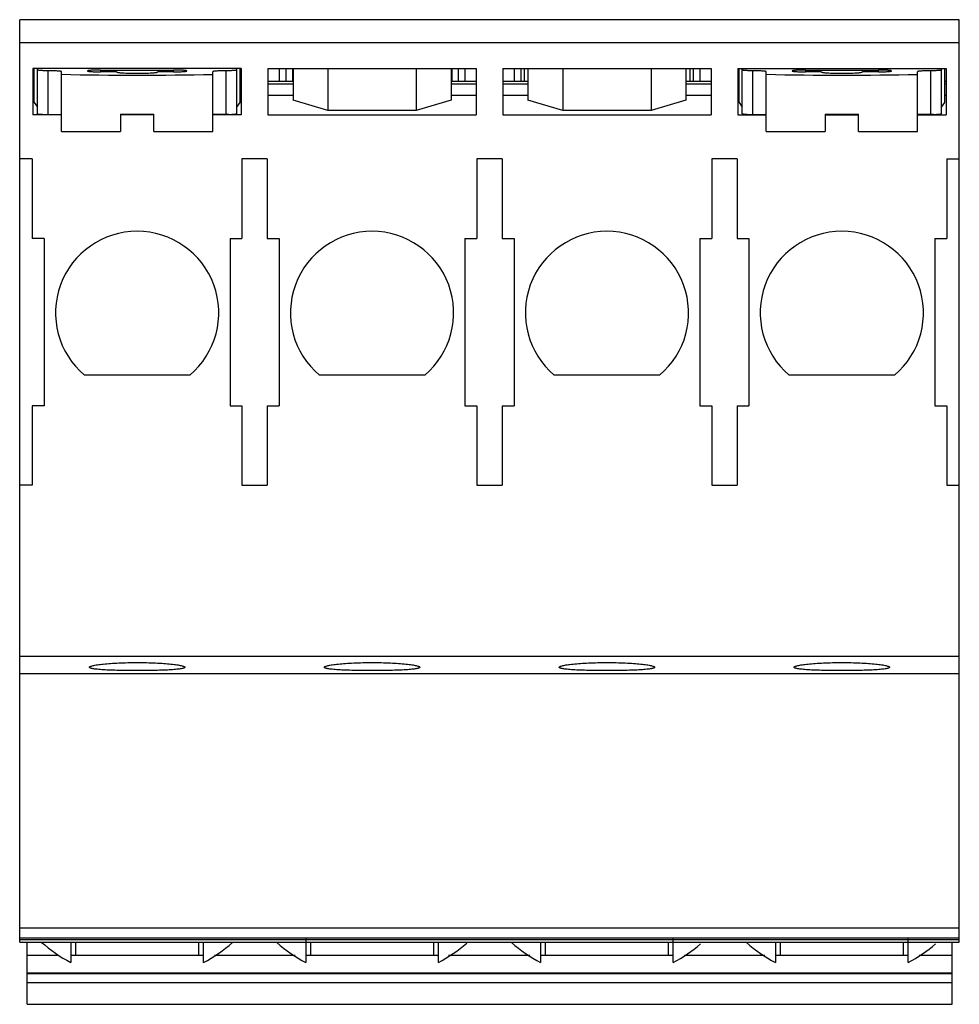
# Model space of a CAD drawing. Header units: millimetres. Extents: x 9.5 to 80.3, y 26.5 to 100.7.
import ezdxf

# ---------------------------------------------------------------- set-up
doc = ezdxf.new("R2010")
doc.units = ezdxf.units.MM
doc.header["$LTSCALE"] = 8.250651
doc.layers.get('0').update_dxf_attribs({"linetype": 'CONTINUOUS'})

msp = doc.modelspace()

# ---------------------------------------------------------------- linework, layer by layer
at = {"color": 7, "linetype": 'Continuous'}
for p, q in [((9.503, 31.156), (9.503, 100.708)), ((80.303, 100.708), (9.503, 100.708)), ((80.303, 31.156), (80.303, 100.708)), ((9.503, 98.998), (80.303, 98.998)), ((10.503, 97.036), (10.503, 93.536)), ((26.203, 97.036), (10.503, 97.036)), ((10.603, 94.458), (10.603, 97.036)), ((10.853, 93.622), (10.853, 97.036)), ((11.653, 93.569), (11.653, 96.858)), ((12.653, 92.273), (12.653, 96.789)), ((15.603, 96.914), (15.603, 96.775)), ((15.603, 96.914), (21.103, 96.914)), ((16.803, 96.775), (15.603, 96.775)), ((21.103, 96.775), (19.903, 96.775)), ((21.103, 96.775), (21.103, 96.914)), ((24.053, 92.273), (24.053, 96.789)), ((25.053, 93.569), (25.053, 96.858)), ((25.853, 93.622), (25.853, 97.036)), ((26.103, 94.458), (26.103, 97.036)), ((26.203, 97.036), (26.203, 93.536)), ((28.203, 97.036), (28.203, 93.536)), ((28.203, 97.036), (43.903, 97.036)), ((29.053, 97.036), (29.053, 96.055)), ((29.553, 97.036), (29.553, 96.055)), ((30.053, 97.036), (30.053, 96.055)), ((30.103, 97.036), (30.103, 94.635)), ((32.73, 97.036), (32.73, 93.871)), ((39.375, 97.036), (39.375, 93.871)), ((42.003, 97.036), (42.003, 94.635)), ((42.053, 97.036), (42.053, 96.055)), ((42.553, 97.036), (42.553, 96.055)), ((43.053, 97.036), (43.053, 96.055)), ((43.903, 97.036), (43.903, 93.536)), ((45.903, 97.036), (45.903, 93.536)), ((45.903, 97.036), (61.603, 97.036)), ((46.753, 97.036), (46.753, 96.055)), ((47.253, 97.036), (47.253, 96.055)), ((47.503, 97.036), (47.503, 96.055)), ((47.803, 97.036), (47.803, 94.635)), ((50.43, 97.036), (50.43, 93.871)), ((57.075, 97.036), (57.075, 93.871)), ((59.703, 97.036), (59.703, 94.635)), ((60.003, 97.036), (60.003, 96.055)), ((60.253, 97.036), (60.253, 96.055)), ((60.753, 97.036), (60.753, 96.055)), ((61.603, 97.036), (61.603, 93.536)), ((63.603, 97.036), (63.603, 93.536)), ((63.603, 97.036), (79.303, 97.036)), ((63.703, 94.458), (63.703, 97.036)), ((63.953, 93.622), (63.953, 97.036)), ((64.753, 93.569), (64.753, 96.858)), ((65.753, 92.273), (65.753, 96.789)), ((68.703, 96.914), (68.703, 96.775)), ((68.703, 96.914), (74.203, 96.914)), ((69.903, 96.775), (68.703, 96.775)), ((74.203, 96.775), (73.003, 96.775)), ((74.203, 96.775), (74.203, 96.914)), ((77.153, 92.273), (77.153, 96.789)), ((78.153, 93.569), (78.153, 96.858)), ((78.953, 93.622), (78.953, 97.036)), ((79.203, 94.458), (79.203, 97.036)), ((79.303, 97.036), (79.303, 93.536)), ((10.603, 96.055), (10.503, 96.055)), ((10.503, 95.88), (10.603, 95.88)), ((26.203, 96.055), (26.103, 96.055)), ((26.103, 95.88), (26.203, 95.88)), ((30.103, 96.055), (28.203, 96.055)), ((28.203, 95.88), (30.103, 95.88)), ((43.903, 96.055), (42.003, 96.055)), ((42.003, 95.88), (43.903, 95.88)), ((47.803, 96.055), (45.903, 96.055)), ((45.903, 95.88), (47.803, 95.88)), ((61.603, 96.055), (59.703, 96.055)), ((59.703, 95.88), (61.603, 95.88)), ((63.703, 96.055), (63.603, 96.055)), ((63.603, 95.88), (63.703, 95.88)), ((79.303, 96.055), (79.203, 96.055)), ((79.203, 95.88), (79.303, 95.88)), ((10.503, 95.03), (10.603, 95.03)), ((26.103, 95.03), (26.203, 95.03)), ((28.203, 95.03), (30.103, 95.03)), ((42.003, 95.03), (43.903, 95.03)), ((45.903, 95.03), (47.803, 95.03)), ((59.703, 95.03), (61.603, 95.03)), ((63.603, 95.03), (63.703, 95.03)), ((79.203, 95.03), (79.303, 95.03)), ((10.603, 94.458), (10.853, 94.11)), ((25.853, 94.11), (26.103, 94.458)), ((32.73, 93.871), (30.103, 94.635)), ((42.003, 94.635), (39.375, 93.871)), ((50.43, 93.871), (47.803, 94.635)), ((59.703, 94.635), (57.075, 93.871)), ((63.703, 94.458), (63.953, 94.11)), ((78.953, 94.11), (79.203, 94.458)), ((12.653, 93.536), (10.503, 93.536)), ((11.435, 93.568), (12.653, 93.57)), ((17.103, 93.574), (17.103, 92.274)), ((17.103, 93.574), (18.374, 93.574)), ((19.603, 93.536), (17.103, 93.536)), ((18.374, 93.574), (19.603, 93.574)), ((19.603, 92.274), (19.603, 93.574)), ((25.27, 93.568), (24.053, 93.57)), ((26.203, 93.536), (24.053, 93.536)), ((28.203, 93.536), (43.903, 93.536)), ((39.375, 93.871), (32.73, 93.871)), ((45.903, 93.536), (61.603, 93.536)), ((57.075, 93.871), (50.43, 93.871)), ((63.603, 93.536), (65.753, 93.536)), ((64.535, 93.568), (65.753, 93.57)), ((70.203, 93.574), (70.203, 92.274)), ((70.203, 93.574), (71.474, 93.574)), ((70.203, 93.536), (72.703, 93.536)), ((71.474, 93.574), (72.703, 93.574)), ((72.703, 92.274), (72.703, 93.574)), ((78.37, 93.568), (77.153, 93.57)), ((77.153, 93.536), (79.303, 93.536)), ((12.653, 92.273), (17.103, 92.274)), ((19.603, 92.274), (24.053, 92.273)), ((65.753, 92.273), (70.203, 92.274)), ((72.703, 92.274), (77.153, 92.273)), ((10.453, 90.208), (9.503, 90.208)), ((10.453, 90.208), (10.453, 84.208)), ((26.253, 90.208), (26.253, 84.208)), ((28.153, 90.208), (26.253, 90.208)), ((28.153, 90.208), (28.153, 84.208)), ((43.953, 90.208), (43.953, 84.208)), ((45.853, 90.208), (43.953, 90.208)), ((45.853, 90.208), (45.853, 84.208)), ((61.653, 90.208), (61.653, 84.208)), ((63.553, 90.208), (61.653, 90.208)), ((63.553, 90.208), (63.553, 84.208)), ((79.353, 90.208), (80.303, 90.208)), ((79.353, 90.208), (79.353, 84.208)), ((11.353, 84.208), (10.453, 84.208)), ((11.353, 84.208), (11.353, 71.608)), ((25.353, 84.208), (25.353, 71.608)), ((25.353, 84.208), (26.253, 84.208)), ((28.153, 84.208), (29.053, 84.208)), ((29.053, 84.208), (29.053, 71.608)), ((43.053, 84.208), (43.053, 71.608)), ((43.053, 84.208), (43.953, 84.208)), ((45.853, 84.208), (46.753, 84.208)), ((46.753, 84.208), (46.753, 71.608)), ((60.753, 84.208), (60.753, 71.608)), ((60.753, 84.208), (61.653, 84.208)), ((63.553, 84.208), (64.453, 84.208)), ((64.453, 84.208), (64.453, 71.608)), ((78.453, 84.208), (79.353, 84.208)), ((78.453, 84.208), (78.453, 71.608)), ((22.318, 73.908), (14.387, 73.908)), ((40.018, 73.908), (32.087, 73.908)), ((57.718, 73.908), (49.787, 73.908)), ((75.418, 73.908), (67.487, 73.908)), ((10.453, 71.608), (10.453, 65.608)), ((11.353, 71.608), (10.453, 71.608)), ((25.353, 71.608), (26.253, 71.608)), ((26.253, 71.608), (26.253, 65.608)), ((28.153, 71.608), (28.153, 65.608)), ((28.153, 71.608), (29.053, 71.608)), ((43.053, 71.608), (43.953, 71.608)), ((43.953, 71.608), (43.953, 65.608)), ((45.853, 71.608), (45.853, 65.608)), ((45.853, 71.608), (46.753, 71.608)), ((60.753, 71.608), (61.653, 71.608)), ((61.653, 71.608), (61.653, 65.608)), ((63.553, 71.608), (64.453, 71.608)), ((63.553, 71.608), (63.553, 65.608)), ((78.453, 71.608), (79.353, 71.608)), ((79.353, 71.608), (79.353, 65.608)), ((10.453, 65.608), (9.503, 65.608)), ((26.253, 65.608), (28.153, 65.608)), ((43.953, 65.608), (45.853, 65.608)), ((61.653, 65.608), (63.553, 65.608)), ((79.353, 65.608), (80.303, 65.608)), ((9.503, 52.737), (80.303, 52.737)), ((80.303, 51.408), (9.503, 51.408)), ((9.503, 32.238), (80.303, 32.238)), ((80.303, 31.461), (9.503, 31.461)), ((9.503, 31.356), (80.303, 31.356)), ((31.053, 31.459), (31.053, 29.636)), ((58.753, 29.636), (58.753, 31.459)), ((76.453, 29.636), (76.453, 31.459)), ((9.503, 31.156), (80.303, 31.156)), ((10.053, 26.483), (10.053, 31.156)), ((13.353, 31.156), (13.353, 29.635)), ((13.703, 31.156), (13.703, 30.196)), ((23.003, 30.196), (23.003, 31.156)), ((23.353, 29.635), (23.353, 31.156)), ((31.403, 31.156), (31.403, 30.196)), ((40.703, 30.196), (40.703, 31.156)), ((41.053, 29.636), (41.053, 31.156)), ((48.753, 31.156), (48.753, 29.636)), ((49.103, 31.156), (49.103, 30.196)), ((58.403, 30.196), (58.403, 31.156)), ((66.453, 31.156), (66.453, 29.636)), ((66.803, 31.156), (66.803, 30.196)), ((76.103, 30.196), (76.103, 31.156)), ((79.753, 26.483), (79.753, 31.156)), ((10.053, 30.196), (12.413, 30.196)), ((13.353, 30.196), (23.353, 30.196)), ((24.186, 30.196), (30.263, 30.196)), ((31.053, 30.196), (41.053, 30.196)), ((41.824, 30.196), (47.937, 30.196)), ((48.753, 30.196), (58.753, 30.196)), ((59.588, 30.196), (65.637, 30.196)), ((66.453, 30.196), (76.453, 30.196)), ((77.288, 30.196), (79.753, 30.196)), ((79.753, 28.836), (10.053, 28.836)), ((79.753, 28.769), (10.053, 28.769)), ((10.053, 28.136), (79.753, 28.136)), ((10.053, 26.483), (79.753, 26.483))]:
    msp.add_line(p, q, dxfattribs=at)
for centre, radius, start, end in [((18.353, 78.608), 6.149, 310.15372, 229.84628), ((36.053, 78.608), 6.149, 310.15372, 229.84628), ((53.753, 78.608), 6.149, 310.15372, 229.84628), ((71.453, 78.608), 6.149, 310.15372, 229.84628), ((18.353, 39.209), 10.8, 228.04215, 242.42153), ((18.353, 39.209), 10.8, 297.57847, 311.61316), ((36.053, 39.209), 10.8, 228.41874, 242.42153), ((36.053, 39.209), 10.8, 297.57847, 311.35168), ((53.753, 39.209), 10.8, 228.30643, 242.42153), ((53.753, 39.209), 10.8, 297.57847, 310.82724), ((71.453, 39.209), 10.8, 228.30643, 242.42153), ((71.453, 39.209), 10.8, 297.57847, 310.82653)]:
    msp.add_arc(centre, radius, start, end, dxfattribs=at)
for centre in [(18.374, 97.881), (71.474, 97.881)]:
    msp.add_ellipse(centre, major_axis=(19.35, 0), ratio=0.069844, start_param=-1.870954, end_param=-1.272933, dxfattribs=at)
for points, knots in [([(11.653, 96.858), (11.601, 96.858), (11.499, 96.859), (11.351, 96.862), (11.214, 96.867), (11.094, 96.874), (10.996, 96.882), (10.929, 96.89), (10.892, 96.897), (10.877, 96.9), (10.869, 96.903), (10.862, 96.906), (10.856, 96.908), (10.853, 96.912), (10.853, 96.914)], [0, 0, 0, 0, 0.193437, 0.379626, 0.551174, 0.701726, 0.825509, 0.91793, 0.951347, 0.964738, 0.975902, 0.984867, 0.991713, 1, 1, 1, 1]), ([(12.653, 96.789), (12.653, 96.791), (12.648, 96.796), (12.641, 96.799), (12.633, 96.803), (12.622, 96.806), (12.603, 96.811), (12.574, 96.816), (12.532, 96.822), (12.46, 96.83), (12.351, 96.839), (12.201, 96.847), (12.031, 96.854), (11.845, 96.857), (11.718, 96.858), (11.653, 96.858)], [0, 0, 0, 0, 0.008287, 0.015131, 0.024097, 0.035265, 0.048658, 0.082063, 0.124125, 0.174503, 0.298286, 0.448827, 0.620395, 0.80652, 1, 1, 1, 1]), ([(15.603, 96.914), (15.538, 96.914), (15.41, 96.913), (15.225, 96.909), (15.054, 96.903), (14.905, 96.895), (14.796, 96.886), (14.724, 96.878), (14.682, 96.872), (14.652, 96.866), (14.633, 96.862), (14.623, 96.858), (14.614, 96.855), (14.607, 96.851), (14.603, 96.847), (14.603, 96.844)], [0, 0, 0, 0, 0.19348, 0.379605, 0.551173, 0.701714, 0.825497, 0.875875, 0.917937, 0.951342, 0.964735, 0.975903, 0.984869, 0.991713, 1, 1, 1, 1]), ([(14.603, 96.844), (14.603, 96.842), (14.607, 96.837), (14.614, 96.834), (14.623, 96.83), (14.633, 96.827), (14.652, 96.822), (14.682, 96.817), (14.724, 96.811), (14.796, 96.803), (14.905, 96.794), (15.054, 96.786), (15.225, 96.779), (15.41, 96.776), (15.538, 96.775), (15.603, 96.775)], [0, 0, 0, 0, 0.008287, 0.015131, 0.024097, 0.035265, 0.048658, 0.082063, 0.124125, 0.174503, 0.298286, 0.448827, 0.620395, 0.80652, 1, 1, 1, 1]), ([(16.803, 96.775), (16.803, 96.77), (16.81, 96.764), (16.82, 96.758), (16.834, 96.753), (16.85, 96.748), (16.871, 96.743), (16.894, 96.738), (16.933, 96.731), (16.99, 96.723), (17.102, 96.71), (17.271, 96.697), (17.503, 96.684), (17.767, 96.674), (18.054, 96.668), (18.353, 96.666), (18.651, 96.668), (18.938, 96.674), (19.203, 96.684), (19.435, 96.697), (19.604, 96.71), (19.715, 96.723), (19.772, 96.731), (19.811, 96.738), (19.835, 96.743), (19.855, 96.748), (19.872, 96.753), (19.885, 96.758), (19.896, 96.764), (19.903, 96.77), (19.903, 96.775)], [0, 0, 0, 0, 0.004143, 0.007565, 0.012048, 0.017632, 0.024328, 0.032132, 0.041032, 0.062063, 0.087252, 0.149143, 0.224409, 0.310202, 0.403249, 0.499996, 0.596742, 0.689789, 0.775582, 0.85085, 0.912744, 0.937934, 0.958966, 0.967867, 0.975671, 0.982368, 0.987952, 0.992435, 0.995857, 1, 1, 1, 1]), ([(22.103, 96.844), (22.103, 96.847), (22.098, 96.851), (22.091, 96.855), (22.083, 96.858), (22.072, 96.862), (22.053, 96.866), (22.024, 96.872), (21.982, 96.878), (21.91, 96.886), (21.801, 96.895), (21.651, 96.903), (21.481, 96.909), (21.295, 96.913), (21.168, 96.914), (21.103, 96.914)], [0, 0, 0, 0, 0.008287, 0.015131, 0.024097, 0.035265, 0.048658, 0.082063, 0.124125, 0.174503, 0.298286, 0.448827, 0.620395, 0.80652, 1, 1, 1, 1]), ([(21.103, 96.775), (21.168, 96.775), (21.295, 96.776), (21.481, 96.779), (21.651, 96.786), (21.801, 96.794), (21.91, 96.803), (21.982, 96.811), (22.024, 96.817), (22.053, 96.822), (22.072, 96.827), (22.083, 96.83), (22.091, 96.834), (22.098, 96.837), (22.103, 96.842), (22.103, 96.844)], [0, 0, 0, 0, 0.19348, 0.379605, 0.551173, 0.701714, 0.825497, 0.875875, 0.917937, 0.951342, 0.964735, 0.975903, 0.984869, 0.991713, 1, 1, 1, 1]), ([(25.053, 96.858), (24.988, 96.858), (24.86, 96.857), (24.675, 96.854), (24.504, 96.847), (24.355, 96.839), (24.246, 96.83), (24.174, 96.822), (24.132, 96.816), (24.102, 96.811), (24.083, 96.806), (24.073, 96.803), (24.064, 96.799), (24.057, 96.796), (24.053, 96.791), (24.053, 96.789)], [0, 0, 0, 0, 0.19348, 0.379605, 0.551173, 0.701714, 0.825497, 0.875875, 0.917937, 0.951342, 0.964735, 0.975903, 0.984869, 0.991713, 1, 1, 1, 1]), ([(25.853, 96.914), (25.853, 96.912), (25.849, 96.908), (25.844, 96.906), (25.837, 96.903), (25.828, 96.9), (25.813, 96.897), (25.776, 96.89), (25.71, 96.882), (25.611, 96.874), (25.492, 96.867), (25.355, 96.862), (25.207, 96.859), (25.105, 96.858), (25.053, 96.858)], [0, 0, 0, 0, 0.008287, 0.015133, 0.024098, 0.035262, 0.048653, 0.08207, 0.174491, 0.298274, 0.448826, 0.620374, 0.806563, 1, 1, 1, 1]), ([(64.753, 96.858), (64.701, 96.858), (64.599, 96.859), (64.451, 96.862), (64.314, 96.867), (64.194, 96.874), (64.096, 96.882), (64.029, 96.89), (63.992, 96.897), (63.977, 96.9), (63.969, 96.903), (63.962, 96.906), (63.956, 96.908), (63.953, 96.912), (63.953, 96.914)], [0, 0, 0, 0, 0.193437, 0.379626, 0.551174, 0.701726, 0.825509, 0.91793, 0.951347, 0.964738, 0.975902, 0.984867, 0.991713, 1, 1, 1, 1]), ([(65.753, 96.789), (65.753, 96.791), (65.748, 96.796), (65.741, 96.799), (65.733, 96.803), (65.722, 96.806), (65.703, 96.811), (65.674, 96.816), (65.632, 96.822), (65.56, 96.83), (65.451, 96.839), (65.301, 96.847), (65.131, 96.854), (64.945, 96.857), (64.818, 96.858), (64.753, 96.858)], [0, 0, 0, 0, 0.008287, 0.015131, 0.024097, 0.035265, 0.048658, 0.082063, 0.124125, 0.174503, 0.298286, 0.448827, 0.620395, 0.80652, 1, 1, 1, 1]), ([(68.703, 96.914), (68.638, 96.914), (68.51, 96.913), (68.325, 96.909), (68.154, 96.903), (68.005, 96.895), (67.896, 96.886), (67.824, 96.878), (67.782, 96.872), (67.752, 96.866), (67.733, 96.862), (67.723, 96.858), (67.714, 96.855), (67.707, 96.851), (67.703, 96.847), (67.703, 96.844)], [0, 0, 0, 0, 0.19348, 0.379605, 0.551173, 0.701714, 0.825497, 0.875875, 0.917937, 0.951342, 0.964735, 0.975903, 0.984869, 0.991713, 1, 1, 1, 1]), ([(67.703, 96.844), (67.703, 96.842), (67.707, 96.837), (67.714, 96.834), (67.723, 96.83), (67.733, 96.827), (67.752, 96.822), (67.782, 96.817), (67.824, 96.811), (67.896, 96.803), (68.005, 96.794), (68.154, 96.786), (68.325, 96.779), (68.51, 96.776), (68.638, 96.775), (68.703, 96.775)], [0, 0, 0, 0, 0.008287, 0.015131, 0.024097, 0.035265, 0.048658, 0.082063, 0.124125, 0.174503, 0.298286, 0.448827, 0.620395, 0.80652, 1, 1, 1, 1]), ([(69.903, 96.775), (69.903, 96.77), (69.91, 96.764), (69.92, 96.758), (69.934, 96.753), (69.95, 96.748), (69.971, 96.743), (69.994, 96.738), (70.033, 96.731), (70.09, 96.723), (70.202, 96.71), (70.371, 96.697), (70.603, 96.684), (70.867, 96.674), (71.154, 96.668), (71.453, 96.666), (71.751, 96.668), (72.038, 96.674), (72.303, 96.684), (72.535, 96.697), (72.704, 96.71), (72.815, 96.723), (72.872, 96.731), (72.911, 96.738), (72.935, 96.743), (72.955, 96.748), (72.972, 96.753), (72.985, 96.758), (72.996, 96.764), (73.003, 96.77), (73.003, 96.775)], [0, 0, 0, 0, 0.004143, 0.007565, 0.012048, 0.017632, 0.024328, 0.032132, 0.041032, 0.062063, 0.087252, 0.149143, 0.224409, 0.310202, 0.403249, 0.499996, 0.596742, 0.689789, 0.775582, 0.85085, 0.912744, 0.937934, 0.958966, 0.967867, 0.975671, 0.982368, 0.987952, 0.992435, 0.995857, 1, 1, 1, 1]), ([(75.203, 96.844), (75.203, 96.847), (75.198, 96.851), (75.191, 96.855), (75.183, 96.858), (75.172, 96.862), (75.153, 96.866), (75.124, 96.872), (75.082, 96.878), (75.01, 96.886), (74.901, 96.895), (74.751, 96.903), (74.581, 96.909), (74.395, 96.913), (74.268, 96.914), (74.203, 96.914)], [0, 0, 0, 0, 0.008287, 0.015131, 0.024097, 0.035265, 0.048658, 0.082063, 0.124125, 0.174503, 0.298286, 0.448827, 0.620395, 0.80652, 1, 1, 1, 1]), ([(74.203, 96.775), (74.268, 96.775), (74.395, 96.776), (74.581, 96.779), (74.751, 96.786), (74.901, 96.794), (75.01, 96.803), (75.082, 96.811), (75.124, 96.817), (75.153, 96.822), (75.172, 96.827), (75.183, 96.83), (75.191, 96.834), (75.198, 96.837), (75.203, 96.842), (75.203, 96.844)], [0, 0, 0, 0, 0.19348, 0.379605, 0.551173, 0.701714, 0.825497, 0.875875, 0.917937, 0.951342, 0.964735, 0.975903, 0.984869, 0.991713, 1, 1, 1, 1]), ([(78.153, 96.858), (78.088, 96.858), (77.96, 96.857), (77.775, 96.854), (77.604, 96.847), (77.455, 96.839), (77.346, 96.83), (77.274, 96.822), (77.232, 96.816), (77.202, 96.811), (77.183, 96.806), (77.173, 96.803), (77.164, 96.799), (77.157, 96.796), (77.153, 96.791), (77.153, 96.789)], [0, 0, 0, 0, 0.19348, 0.379605, 0.551173, 0.701714, 0.825497, 0.875875, 0.917937, 0.951342, 0.964735, 0.975903, 0.984869, 0.991713, 1, 1, 1, 1]), ([(78.953, 96.914), (78.953, 96.912), (78.949, 96.908), (78.944, 96.906), (78.937, 96.903), (78.928, 96.9), (78.913, 96.897), (78.876, 96.89), (78.81, 96.882), (78.711, 96.874), (78.592, 96.867), (78.455, 96.862), (78.307, 96.859), (78.205, 96.858), (78.153, 96.858)], [0, 0, 0, 0, 0.008287, 0.015133, 0.024098, 0.035262, 0.048653, 0.08207, 0.174491, 0.298274, 0.448826, 0.620374, 0.806563, 1, 1, 1, 1]), ([(10.853, 93.622), (10.853, 93.62), (10.855, 93.618), (10.859, 93.615), (10.866, 93.612), (10.878, 93.608), (10.896, 93.604), (10.919, 93.6), (10.959, 93.594), (11.02, 93.588), (11.106, 93.581), (11.205, 93.576), (11.317, 93.571), (11.395, 93.569), (11.435, 93.568)], [0, 0, 0, 0, 0.008847, 0.015586, 0.024224, 0.047548, 0.079151, 0.118968, 0.166799, 0.285442, 0.432102, 0.603103, 0.794208, 1, 1, 1, 1]), ([(25.27, 93.568), (25.311, 93.569), (25.389, 93.571), (25.5, 93.576), (25.6, 93.581), (25.685, 93.588), (25.746, 93.594), (25.787, 93.6), (25.81, 93.604), (25.828, 93.608), (25.84, 93.612), (25.847, 93.615), (25.851, 93.618), (25.853, 93.62), (25.853, 93.622)], [0, 0, 0, 0, 0.205792, 0.396897, 0.567898, 0.714558, 0.833201, 0.881032, 0.920849, 0.952452, 0.975776, 0.984414, 0.991153, 1, 1, 1, 1]), ([(63.953, 93.622), (63.953, 93.62), (63.955, 93.618), (63.959, 93.615), (63.966, 93.612), (63.978, 93.608), (63.996, 93.604), (64.019, 93.6), (64.059, 93.594), (64.12, 93.588), (64.206, 93.581), (64.305, 93.576), (64.417, 93.571), (64.495, 93.569), (64.535, 93.568)], [0, 0, 0, 0, 0.008847, 0.015586, 0.024224, 0.047548, 0.079151, 0.118968, 0.166799, 0.285442, 0.432102, 0.603103, 0.794208, 1, 1, 1, 1]), ([(78.37, 93.568), (78.411, 93.569), (78.489, 93.571), (78.6, 93.576), (78.7, 93.581), (78.785, 93.588), (78.846, 93.594), (78.887, 93.6), (78.91, 93.604), (78.928, 93.608), (78.94, 93.612), (78.947, 93.615), (78.951, 93.618), (78.953, 93.62), (78.953, 93.622)], [0, 0, 0, 0, 0.205792, 0.396897, 0.567898, 0.714558, 0.833201, 0.881032, 0.920849, 0.952452, 0.975776, 0.984414, 0.991153, 1, 1, 1, 1]), ([(14.753, 51.892), (14.753, 51.903), (14.767, 51.922), (14.793, 51.939), (14.839, 51.962), (14.917, 51.989), (15.036, 52.019), (15.186, 52.049), (15.367, 52.078), (15.576, 52.107), (15.907, 52.144), (16.375, 52.184), (16.99, 52.219), (17.658, 52.241), (18.118, 52.246), (18.353, 52.246)], [0, 0, 0, 0, 0.00957, 0.016839, 0.026133, 0.051103, 0.084726, 0.126863, 0.177177, 0.235268, 0.300604, 0.450594, 0.621544, 0.807102, 1, 1, 1, 1]), ([(18.353, 52.246), (18.587, 52.246), (19.048, 52.241), (19.715, 52.219), (20.331, 52.184), (20.799, 52.144), (21.129, 52.107), (21.339, 52.078), (21.519, 52.049), (21.67, 52.019), (21.789, 51.989), (21.867, 51.962), (21.912, 51.939), (21.938, 51.922), (21.953, 51.903), (21.953, 51.892)], [0, 0, 0, 0, 0.192902, 0.378455, 0.549401, 0.699387, 0.764723, 0.822813, 0.87313, 0.91527, 0.948893, 0.973867, 0.983161, 0.990429, 1, 1, 1, 1]), ([(32.453, 51.892), (32.453, 51.903), (32.467, 51.922), (32.493, 51.939), (32.539, 51.962), (32.617, 51.989), (32.736, 52.019), (32.886, 52.049), (33.067, 52.078), (33.276, 52.107), (33.607, 52.144), (34.075, 52.184), (34.69, 52.219), (35.358, 52.241), (35.818, 52.246), (36.053, 52.246)], [0, 0, 0, 0, 0.00957, 0.016839, 0.026133, 0.051103, 0.084726, 0.126863, 0.177177, 0.235268, 0.300604, 0.450594, 0.621544, 0.807102, 1, 1, 1, 1]), ([(36.053, 52.246), (36.287, 52.246), (36.748, 52.241), (37.415, 52.219), (38.031, 52.184), (38.499, 52.144), (38.829, 52.107), (39.039, 52.078), (39.219, 52.049), (39.37, 52.019), (39.489, 51.989), (39.567, 51.962), (39.612, 51.939), (39.638, 51.922), (39.653, 51.903), (39.653, 51.892)], [0, 0, 0, 0, 0.192902, 0.378455, 0.549402, 0.699387, 0.764724, 0.822814, 0.87313, 0.91527, 0.948894, 0.973867, 0.983161, 0.990429, 1, 1, 1, 1]), ([(50.153, 51.892), (50.153, 51.903), (50.167, 51.922), (50.193, 51.939), (50.239, 51.962), (50.317, 51.989), (50.436, 52.019), (50.586, 52.049), (50.767, 52.078), (50.976, 52.107), (51.307, 52.144), (51.775, 52.184), (52.39, 52.219), (53.058, 52.241), (53.518, 52.246), (53.753, 52.246)], [0, 0, 0, 0, 0.00957, 0.016839, 0.026133, 0.051103, 0.084726, 0.126863, 0.177177, 0.235268, 0.300604, 0.450594, 0.621544, 0.807102, 1, 1, 1, 1]), ([(53.753, 52.246), (53.987, 52.246), (54.448, 52.241), (55.115, 52.219), (55.731, 52.184), (56.199, 52.144), (56.529, 52.107), (56.739, 52.078), (56.919, 52.049), (57.07, 52.019), (57.189, 51.989), (57.267, 51.962), (57.312, 51.939), (57.338, 51.922), (57.353, 51.903), (57.353, 51.892)], [0, 0, 0, 0, 0.192902, 0.378455, 0.549402, 0.699387, 0.764724, 0.822814, 0.87313, 0.91527, 0.948894, 0.973867, 0.983161, 0.990429, 1, 1, 1, 1]), ([(67.853, 51.892), (67.853, 51.903), (67.867, 51.922), (67.893, 51.939), (67.939, 51.962), (68.017, 51.989), (68.136, 52.019), (68.286, 52.049), (68.467, 52.078), (68.676, 52.107), (69.007, 52.144), (69.475, 52.184), (70.09, 52.219), (70.758, 52.241), (71.218, 52.246), (71.453, 52.246)], [0, 0, 0, 0, 0.00957, 0.016839, 0.026133, 0.051103, 0.084726, 0.126863, 0.177177, 0.235268, 0.300604, 0.450594, 0.621544, 0.807102, 1, 1, 1, 1]), ([(71.453, 52.246), (71.687, 52.246), (72.148, 52.241), (72.815, 52.219), (73.431, 52.184), (73.899, 52.144), (74.229, 52.107), (74.439, 52.078), (74.619, 52.049), (74.77, 52.019), (74.889, 51.989), (74.967, 51.962), (75.012, 51.939), (75.038, 51.922), (75.053, 51.903), (75.053, 51.892)], [0, 0, 0, 0, 0.192902, 0.378456, 0.549402, 0.699388, 0.764724, 0.822814, 0.87313, 0.91527, 0.948894, 0.973867, 0.983161, 0.990429, 1, 1, 1, 1]), ([(18.353, 51.635), (18.118, 51.635), (17.659, 51.637), (16.991, 51.649), (16.376, 51.669), (15.908, 51.692), (15.577, 51.716), (15.367, 51.735), (15.186, 51.757), (15.036, 51.779), (14.93, 51.801), (14.863, 51.819), (14.824, 51.833), (14.793, 51.847), (14.767, 51.862), (14.753, 51.88), (14.753, 51.892)], [0, 0, 0, 0, 0.193335, 0.379311, 0.550621, 0.70083, 0.766192, 0.824238, 0.874434, 0.916376, 0.949731, 0.963146, 0.974396, 0.983521, 0.990627, 1, 1, 1, 1]), ([(21.953, 51.892), (21.953, 51.88), (21.938, 51.862), (21.912, 51.847), (21.882, 51.833), (21.843, 51.819), (21.775, 51.801), (21.67, 51.779), (21.519, 51.757), (21.338, 51.735), (21.129, 51.716), (20.798, 51.692), (20.329, 51.669), (19.714, 51.649), (19.047, 51.637), (18.587, 51.635), (18.353, 51.635)], [0, 0, 0, 0, 0.009373, 0.01648, 0.025604, 0.036852, 0.050266, 0.083621, 0.12556, 0.175753, 0.2338, 0.299162, 0.449375, 0.620689, 0.806669, 1, 1, 1, 1]), ([(36.053, 51.635), (35.818, 51.635), (35.359, 51.637), (34.691, 51.649), (34.076, 51.669), (33.608, 51.692), (33.277, 51.716), (33.067, 51.735), (32.886, 51.757), (32.736, 51.779), (32.63, 51.801), (32.563, 51.819), (32.524, 51.833), (32.493, 51.847), (32.467, 51.862), (32.453, 51.88), (32.453, 51.892)], [0, 0, 0, 0, 0.193335, 0.379311, 0.550621, 0.70083, 0.766193, 0.824239, 0.874434, 0.916376, 0.949731, 0.963146, 0.974396, 0.983521, 0.990627, 1, 1, 1, 1]), ([(39.653, 51.892), (39.653, 51.88), (39.638, 51.862), (39.612, 51.847), (39.582, 51.833), (39.543, 51.819), (39.475, 51.801), (39.37, 51.779), (39.219, 51.757), (39.038, 51.735), (38.829, 51.716), (38.498, 51.692), (38.029, 51.669), (37.414, 51.649), (36.747, 51.637), (36.287, 51.635), (36.053, 51.635)], [0, 0, 0, 0, 0.009373, 0.01648, 0.025604, 0.036852, 0.050266, 0.083621, 0.12556, 0.175753, 0.233799, 0.299161, 0.449375, 0.620689, 0.806669, 1, 1, 1, 1]), ([(53.753, 51.635), (53.518, 51.635), (53.059, 51.637), (52.391, 51.649), (51.776, 51.669), (51.308, 51.692), (50.977, 51.716), (50.767, 51.735), (50.586, 51.757), (50.436, 51.779), (50.33, 51.801), (50.263, 51.819), (50.224, 51.833), (50.193, 51.847), (50.167, 51.862), (50.153, 51.88), (50.153, 51.892)], [0, 0, 0, 0, 0.193335, 0.379311, 0.550621, 0.70083, 0.766193, 0.824239, 0.874434, 0.916376, 0.949731, 0.963146, 0.974396, 0.983521, 0.990627, 1, 1, 1, 1]), ([(57.353, 51.892), (57.353, 51.88), (57.338, 51.862), (57.312, 51.847), (57.282, 51.833), (57.243, 51.819), (57.175, 51.801), (57.07, 51.779), (56.919, 51.757), (56.738, 51.735), (56.529, 51.716), (56.198, 51.692), (55.729, 51.669), (55.114, 51.649), (54.447, 51.637), (53.987, 51.635), (53.753, 51.635)], [0, 0, 0, 0, 0.009373, 0.01648, 0.025604, 0.036852, 0.050266, 0.083621, 0.12556, 0.175753, 0.233799, 0.299161, 0.449375, 0.620689, 0.806669, 1, 1, 1, 1]), ([(71.453, 51.635), (71.218, 51.635), (70.759, 51.637), (70.091, 51.649), (69.476, 51.669), (69.008, 51.692), (68.677, 51.716), (68.467, 51.735), (68.286, 51.757), (68.136, 51.779), (68.03, 51.801), (67.963, 51.819), (67.924, 51.833), (67.893, 51.847), (67.867, 51.862), (67.853, 51.88), (67.853, 51.892)], [0, 0, 0, 0, 0.193335, 0.379311, 0.550621, 0.70083, 0.766193, 0.824239, 0.874434, 0.916376, 0.949731, 0.963146, 0.974396, 0.983521, 0.990627, 1, 1, 1, 1]), ([(75.053, 51.892), (75.053, 51.88), (75.038, 51.862), (75.012, 51.847), (74.982, 51.833), (74.943, 51.819), (74.875, 51.801), (74.77, 51.779), (74.619, 51.757), (74.438, 51.735), (74.229, 51.716), (73.898, 51.692), (73.429, 51.669), (72.814, 51.649), (72.147, 51.637), (71.687, 51.635), (71.453, 51.635)], [0, 0, 0, 0, 0.009373, 0.01648, 0.025604, 0.036852, 0.050266, 0.083621, 0.12556, 0.175752, 0.233799, 0.299161, 0.449375, 0.620689, 0.806669, 1, 1, 1, 1])]:
    msp.add_open_spline(points, degree=3, knots=knots, dxfattribs=at)

doc.saveas('drawing.dxf')
